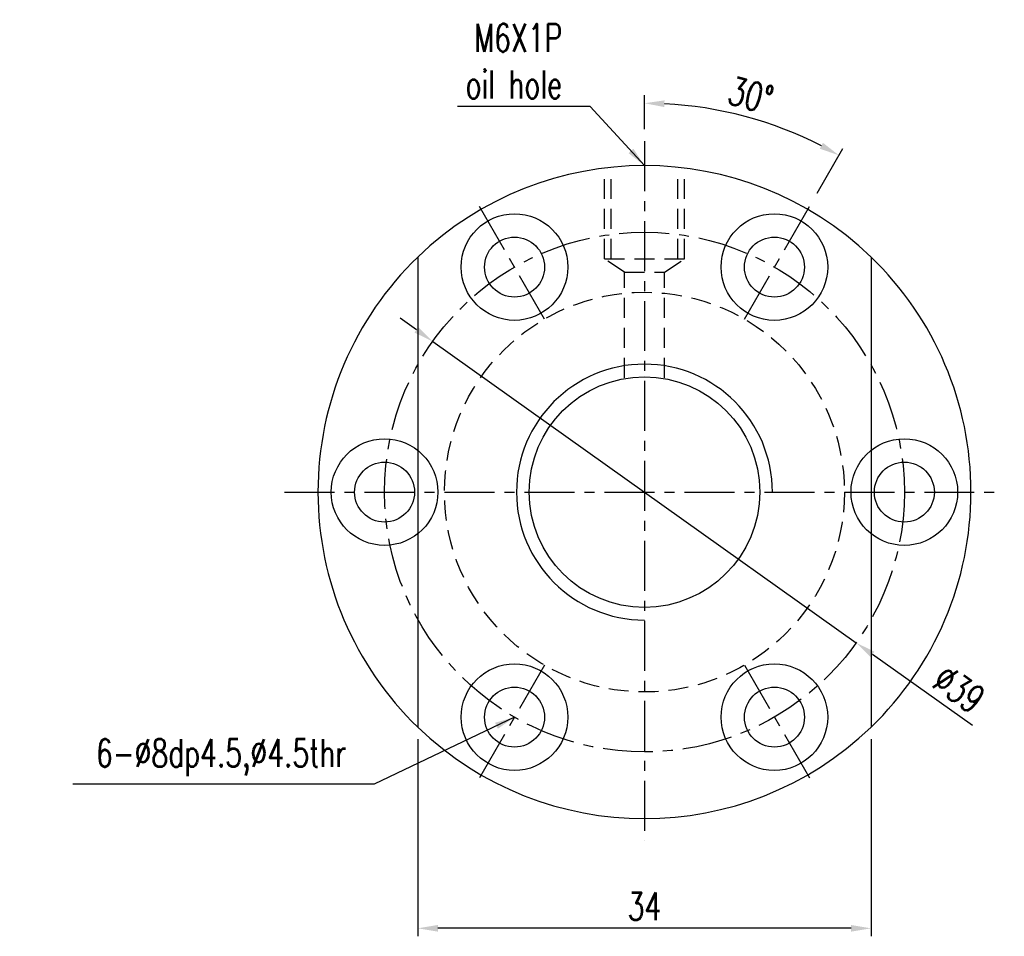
# Model space of a CAD drawing. Extents: x 15 to 593, y 42 to 145.
# Tile 1 of 59: x 15 to 89, y 68 to 137. Entities that reach past the tile are written whole.
import ezdxf

# ---------------------------------------------------------------- set-up
doc = ezdxf.new("R2010")
doc.units = 0
doc.header["$LTSCALE"] = 3
doc.header["$MEASUREMENT"] = 0
doc.header["$PDMODE"] = 1
doc.linetypes.add('CENTER', pattern=[2, 1.25, -0.25, 0.25, -0.25])
doc.linetypes.add('DASHED', pattern=[0.75, 0.5, -0.25])
doc.layers.get('DEFPOINTS').update_dxf_attribs({"linetype": 'CONTINUOUS'})
for name, color, linetype in [('CL', 1, 'CENTER'), ('DIM', 4, 'CONTINUOUS'), ('HID', 2, 'DASHED'), ('OUT', 3, 'CONTINUOUS')]:
    doc.layers.add(name, color=color, linetype=linetype)
doc.styles.add('DIM-7', font='SIMPLEX.shx', dxfattribs={"width": 0.7, "bigfont": 'chineset.shx'})
doc.dimstyles.new('CNS', dxfattribs={"dimtxt": 3.5, "dimasz": 2.5, "dimexe": 1, "dimexo": 1.5, "dimgap": 0.09, "dimtad": 0, "dimdsep": 46, "dimtxsty": 'DIM-7', "dimcen": 0.09, "dimclrd": 1, "dimclre": 1, "dimclrt": 4, "dimadec": 0, "dimazin": 0, "dimtfac": 1, "dimtix": 1, "dimtmove": 2, "dimatfit": 3, "dimfxl": 1, "dimtvp": 0.971429, "dimtolj": 1, "dimarcsym": 0})

# ---------------------------------------------------------------- blocks, each defined once
blk = doc.blocks.new('*D2')
at = {"layer": 'DEFPOINTS', "color": 0, "transparency": 16777216}
for p in [(46.131, 112.722), (77.905, 90.108)]:
    blk.add_point(p, dxfattribs=at)
at = {"layer": 'DIM', "color": 0, "lineweight": -2, "transparency": 16777216}
for p, q in [((44.908, 113.592), (43.686, 114.462)), ((46.131, 112.722), (77.905, 90.108)), ((86.638, 83.893), (79.127, 89.239))]:
    blk.add_line(p, q, dxfattribs=at)
at = {"layer": 'DIM', "color": 0, "transparency": 16777216}
for points in [[(45.053, 113.796), (44.764, 113.388), (46.131, 112.722)], [(79.272, 89.442), (78.982, 89.035), (77.905, 90.108)]]:
    blk.add_solid(points, dxfattribs=at)
at = {"layer": 'DIM', "color": 0, "transparency": 16777216, "insert": (85.624, 86.64), "char_height": 2.1, "attachment_point": 5, "rotation": 324.56044, "style": 'DIM-7'}
blk.add_mtext('\\A1;∅39', dxfattribs=at)
blk = doc.blocks.new('*D7')
at = {"layer": 'DEFPOINTS', "color": 0, "transparency": 16777216}
for p in [(71.999, 128.84), (62.018, 127.755), (74.523, 123.074), (66.343, 108.906), (62.018, 75.249)]:
    blk.add_point(p, dxfattribs=at)
at = {"layer": 'DIM', "color": 0, "lineweight": -2, "transparency": 16777216}
for p, q in [((62.018, 128.655), (62.018, 131.2)), ((74.973, 123.854), (76.91, 127.209))]:
    blk.add_line(p, q, dxfattribs=at)
blk.add_arc((62.018, 101.415), 29.184, 62.94519, 87.05482, dxfattribs=at)
at = {"layer": 'DIM', "color": 0, "transparency": 16777216}
for points in [[(63.511, 130.311), (63.524, 130.811), (62.018, 130.6)], [(75.411, 127.626), (75.173, 127.186), (76.61, 126.69)]]:
    blk.add_solid(points, dxfattribs=at)
at = {"layer": 'DIM', "color": 0, "transparency": 16777216, "insert": (69.998, 131.199), "char_height": 2.1, "attachment_point": 5, "rotation": 345, "style": 'DIM-7'}
blk.add_mtext('\\A1;30°', dxfattribs=at)
blk = doc.blocks.new('*D3')
at = {"layer": 'DEFPOINTS', "color": 0, "transparency": 16777216}
for p in [(45.018, 83.773), (79.018, 83.773), (45.018, 68.679)]:
    blk.add_point(p, dxfattribs=at)
at = {"layer": 'DIM', "color": 0, "lineweight": -2, "transparency": 16777216}
for p, q in [((45.018, 82.873), (45.018, 68.079)), ((79.018, 82.873), (79.018, 68.079)), ((77.518, 68.679), (46.518, 68.679))]:
    blk.add_line(p, q, dxfattribs=at)
at = {"layer": 'DIM', "color": 0, "transparency": 16777216}
for points in [[(46.518, 68.929), (46.518, 68.429), (45.018, 68.679)], [(77.518, 68.929), (77.518, 68.429), (79.018, 68.679)]]:
    blk.add_solid(points, dxfattribs=at)
at = {"layer": 'DIM', "color": 0, "transparency": 16777216, "insert": (62.018, 70.329), "char_height": 2.1, "attachment_point": 5, "style": 'DIM-7'}
blk.add_mtext('\\A1;34', dxfattribs=at)

msp = doc.modelspace()

# ---------------------------------------------------------------- linework, layer by layer
at = {"layer": 'CL', "color": 0}
for p, q in [((62.018, 127.755), (62.018, 75.249)), ((54.518, 114.406), (49.513, 123.074)), ((69.518, 114.406), (74.523, 123.074)), ((35.018, 101.415), (89.018, 101.415)), ((54.518, 88.425), (49.513, 79.756)), ((69.518, 88.425), (74.523, 79.756))]:
    msp.add_line(p, q, dxfattribs=at)
msp.add_circle((62.018, 101.415), 19.5, dxfattribs=at)
at = {"layer": 'DIM', "color": 0}
for centre, radius in [((42.518, 101.415), 4), ((81.518, 101.415), 4), ((42.518, 101.415), 2.25), ((81.518, 101.415), 2.25)]:
    msp.add_circle(centre, radius, dxfattribs=at)
for radius, start, end in [(24.5, 133.93784, 226.06216), (24.5, 313.93784, 46.06216), (9.6, 0, 270)]:
    msp.add_arc((62.018, 101.415), radius, start, end, dxfattribs=at)
at = {"layer": 'HID', "color": 0}
for p, q in [((59.018, 118.912), (59.018, 125.619)), ((59.518, 118.912), (59.518, 125.619)), ((64.518, 118.912), (64.518, 125.619)), ((65.018, 118.912), (65.018, 125.619)), ((60.518, 117.912), (59.018, 118.912)), ((59.018, 118.912), (65.018, 118.912)), ((63.518, 117.912), (65.018, 118.912)), ((60.518, 110.001), (60.518, 117.912)), ((60.518, 117.912), (63.518, 117.912)), ((63.518, 110.001), (63.518, 117.912))]:
    msp.add_line(p, q, dxfattribs=at)
msp.add_circle((62.018, 101.415), 15, dxfattribs=at)
at = {"layer": 'OUT', "color": 0}
for p, q in [((45.018, 119.058), (45.018, 83.773)), ((79.018, 119.058), (79.018, 83.773))]:
    msp.add_line(p, q, dxfattribs=at)
for centre, radius in [((52.268, 118.303), 4), ((71.768, 118.303), 4), ((52.268, 118.303), 2.25), ((71.768, 118.303), 2.25), ((62.018, 101.415), 8.65), ((52.268, 84.528), 4), ((71.768, 84.528), 4), ((52.268, 84.528), 2.25), ((71.768, 84.528), 2.25)]:
    msp.add_circle(centre, radius, dxfattribs=at)
for start, end in [(46.06216, 133.93784), (226.06216, 313.93784)]:
    msp.add_arc((62.018, 101.415), 24.5, start, end, dxfattribs=at)

# ---------------------------------------------------------------- texts
at = {"layer": 'DIM', "color": 0, "char_height": 2.1, "attachment_point": 6, "style": 'DIM-7'}
for s, insert in [('M6X1P\\Poil hole', (55.842, 133.759)), ('6-%%C8dp4.5,%%c4.5thr', (39.64, 81.486))]:
    msp.add_mtext(s, dxfattribs=dict(at, insert=insert))

# ---------------------------------------------------------------- dimensions: what is measured, and where the dimension line sits
at = {"layer": 'DIM', "color": 0}
dim = msp.add_angular_dim_2l(base=(71.999, 128.84), line1=((66.343, 108.906), (74.523, 123.074)), line2=((62.018, 127.755), (62.018, 75.249)), dimstyle='CNS', override={"dimscale": 0.6, "dimgap": 1, "dimtad": 1, "dimclrd": 0, "dimclre": 0, "dimclrt": 0, "dimtp": -0.1, "dimtm": 0.2, "dimtfac": 0.6, "dimtmove": 0}, dxfattribs=at)
dim.commit()
dim.dimension.update_dxf_attribs({"geometry": '*D7', "text_midpoint": (69.998, 131.199)})
dim = msp.add_diameter_dim_2p(p1=(46.131, 112.722), p2=(77.905, 90.108), dimstyle='CNS', override={"dimscale": 0.6, "dimgap": 1, "dimtad": 1, "dimclrd": 0, "dimclre": 0, "dimclrt": 0, "dimtp": -0.1, "dimtm": 0.2, "dimtfac": 0.6, "dimtmove": 0}, dxfattribs=at)
dim.commit()
dim.dimension.update_dxf_attribs({"geometry": '*D2', "text_midpoint": (84.667, 85.296), "dimtype": 163})
dim = msp.add_linear_dim(base=(45.018, 68.679), p1=(79.018, 83.773), p2=(45.018, 83.773), angle=180, dimstyle='CNS', override={"dimscale": 0.6, "dimgap": 1, "dimtad": 1, "dimclrd": 0, "dimclre": 0, "dimclrt": 0, "dimtp": -0.1, "dimtm": 0.2, "dimtfac": 0.6, "dimtmove": 0}, dxfattribs=at)
dim.commit()
dim.dimension.update_dxf_attribs({"geometry": '*D3', "text_midpoint": (62.018, 70.329)})

# ---------------------------------------------------------------- leaders
at = {"layer": 'DIM', "color": 0, "annotation_type": 0, "has_hookline": 1, "hookline_direction": 1}
for points, text_width in [([(62.018, 125.915), (57.942, 130.359), (56.442, 130.359)], 7.84), ([(52.268, 84.528), (41.74, 79.486), (40.24, 79.486)], 20.51)]:
    msp.add_leader(points, dimstyle='CNS', override={"dimscale": 0.6, "dimgap": 1, "dimtad": 1, "dimclrd": 0, "dimclre": 0, "dimclrt": 0, "dimtp": -0.1, "dimtm": 0.2, "dimtfac": 0.6, "dimtmove": 0}, dxfattribs=dict(at, text_width=text_width))

doc.saveas('drawing.dxf')
